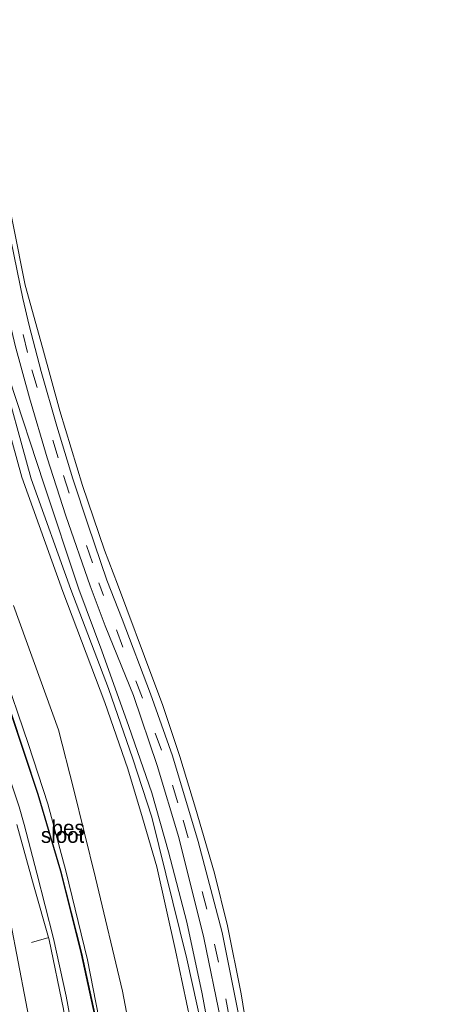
# Model space of a CAD drawing. Header units: millimetres. Extents: x 82463 to 85160, y 450000 to 452470.
# Tile 52 of 98: x 84056 to 84126, y 450564 to 450725. Entities that reach past the tile are written whole.
import ezdxf
from ezdxf.enums import TextEntityAlignment as Align

# ---------------------------------------------------------------- set-up
doc = ezdxf.new("R2010")
doc.units = ezdxf.units.MM
doc.linetypes.add('39strp', pattern=[12, 3, -9])
for name, color, linetype, lineweight in [('af-bs-rasterhekwerk', 8, 'hekwerk', 18), ('gw-bs-insteekwatergang', 93, 'Continuous', 18), ('gw-bs-kruinlijn', 93, 'Continuous', 18), ('gw-bs-teenlijn', 93, 'Continuous', 18), ('mk-bs-39streep 0.15', 8, '39strp', 18), ('og-b5-water', 153, 'Continuous', 18), ('og-bs-maaiveld', 253, 'Continuous', 18), ('og-bs-terreinafscheiding', 253, 'Continuous', 18), ('wb-b5-beschoeiing', 43, 'beschoeiing', 18), ('wh-bs-duiker', 8, 'duiker', 18), ('wh-bs-waterlijn', 133, 'Continuous', 18)]:
    doc.layers.add(name, color=color, linetype=linetype, lineweight=lineweight)
doc.styles.add('rtw_iso', font='iso-rtw.shx')
doc.linetypes.add('beschoeiing', pattern='A,20,-0.01,[6,RTW.shx,S=1,R=0,X=0,Y=0],-0.01', length=20.02)
doc.linetypes.add('duiker', pattern='A,0,-2,[15,RTW.shx,S=1,R=0,X=0,Y=0],-2', length=4)
doc.linetypes.add('hekwerk', pattern='A,7,-1.5,[1,RTW.shx,S=0.75,R=0,X=0,Y=0],-1.5', length=10)

# ---------------------------------------------------------------- blocks, each defined once
blk = doc.blocks.new('dtbattr-r')
at = {"style": 'rtw_iso'}
blk.add_attdef('TAG', text='', height=2.5, dxfattribs=at).set_placement((0, 0), align=Align.MIDDLE_CENTER)

msp = doc.modelspace()

# ---------------------------------------------------------------- linework, layer by layer
at = {"layer": 'af-bs-rasterhekwerk'}
for points in [[(84049.828, 450833.792, -0.058), (84047.653, 450812.686, -0.063), (84046.656, 450795.649, -0.077), (84046.151, 450778.283, -0.095), (84046.592, 450762.251, -0.095), (84047.169, 450747.472, -0.168), (84048.895, 450730.772, -0.204), (84050.872, 450714.819, -0.209), (84053.354, 450701.504, -0.209), (84053.504, 450700.704, -0.327), (84057.327, 450681.298, -0.386), (84060.147, 450671.147, -0.474), (84062.981, 450660.844, -0.227), (84066.661, 450648.639, -0.241), (84070.25, 450638.137, -0.292), (84072.385, 450632.619, -0.311), (84078.318, 450616.759, -0.1)], [(84078.318, 450616.759, -0.1), (84079.699, 450613.011, -0.08), (84082.506, 450604.505, -0.135), (84085.078, 450596.108, -0.202), (84088.181, 450585.521, -0.167), (84090.271, 450576.96, -0.187), (84092.544, 450565.877, -0.199), (84094.406, 450554.098, -0.021), (84096.039, 450541.595, -0.08), (84097.384, 450525.361, -0.124), (84097.791, 450506.891, -0.076), (84097.628, 450496.413, -0.14), (84096.955, 450483.411, -0.206), (84095.822, 450475.298, -0.153), (84095.301, 450471.071, -0.252)]]:
    msp.add_polyline3d(points, dxfattribs=at)
at = {"layer": 'gw-bs-insteekwatergang'}
for points in [[(84050.614, 450627.337, -3.707), (84053.473, 450619.391, -3.665), (84057.891, 450606.482, -3.793), (84061.04, 450596.833, -3.834), (84063.978, 450585.922, -3.854), (84067.526, 450571.394, -3.905), (84070.735, 450554.728, -3.9), (84073.621, 450533.042, -3.91), (84074.252, 450517.949, -3.812), (84074.477, 450503.176, -3.94), (84073.501, 450485.455, -3.938), (84071.309, 450470.772, -3.931)], [(84061.267, 450574.662, -3.847), (84058.693, 450583.59, -3.83), (84056.008, 450593.433, -3.794)], [(84065.945, 450470.706, -4.022), (84067.607, 450483.066, -3.919), (84068.507, 450494.094, -3.868), (84068.922, 450508.314, -3.873), (84068.629, 450521.679, -3.91), (84067.764, 450534.021, -3.753), (84066.772, 450543.472, -3.827), (84064.956, 450555.152, -3.877), (84063.61, 450563.387, -3.886), (84061.267, 450574.662, -3.847)]]:
    msp.add_polyline3d(points, dxfattribs=at)
at = {"layer": 'gw-bs-kruinlijn'}
for points in [[(84125.59, 451080.063, 0.207), (84116.242, 451058.999, 0.239), (84103.54, 451030.712, 0.185), (84093.655, 451006.525, 0.293), (84084.768, 450984.836, 0.148), (84076.173, 450960.316, 0.167), (84065.602, 450929.739, -0.019), (84053.76, 450890.589, 0.292), (84049.014, 450871.623, 0.41), (84042.836, 450838.486, 0.333), (84041.065, 450822.78, 0.346), (84039.967, 450804.453, 0.501), (84038.888, 450789.482, 0.369), (84038.758, 450772.769, 0.456), (84039.372, 450756.047, 0.396), (84040.442, 450739.733, 0.383), (84042.941, 450720.292, 0.419), (84045.301, 450704.32, 0.333), (84048.968, 450685.402, 0.337), (84053.119, 450668.521, 0.447), (84058.345, 450649.746, 0.324), (84064.762, 450631.704, 0.342)], [(84040.071, 450823.146, 0.205), (84038.368, 450802.471, 0.174), (84037.749, 450786.73, 0.164), (84037.511, 450769.857, 0.187), (84038.21, 450748.732, 0.183), (84040.365, 450729.055, 0.196), (84042.461, 450710.498, 0.164), (84046.097, 450692.236, 0.242), (84051.284, 450670.024, 0.233), (84056.816, 450650.006, 0.187), (84063.489, 450631.414, 0.124)], [(84086.807, 450470.966, 0.133), (84087.673, 450480.65, 0.294), (84089.104, 450499.014, 0.454), (84089.143, 450508.856, 0.336), (84088.828, 450518.191, 0.239), (84087.788, 450533.286, 0.345), (84086.058, 450549.547, 0.344), (84084.214, 450561.64, 0.316), (84081.819, 450572.901, 0.2), (84078.814, 450586.526, 0.224), (84076.466, 450594.524, 0.281), (84074.053, 450602.507, 0.263), (84070.305, 450613.323, 0.221), (84063.489, 450631.414, 0.124)], [(84064.762, 450631.704, 0.342), (84070.921, 450615.586, 0.353), (84074.871, 450604.145, 0.309), (84077.958, 450594.647, 0.247), (84083.686, 450571.584, 0.349), (84086.199, 450560.009, 0.339), (84087.552, 450549.671, 0.374), (84088.769, 450535.537, 0.389), (84089.864, 450520.828, 0.398), (84090.376, 450506.814, 0.399), (84090.166, 450494.909, 0.309), (84089.31, 450484.199, 0.35), (84088.052, 450470.981, 0.184)]]:
    msp.add_polyline3d(points, dxfattribs=at)
at = {"layer": 'gw-bs-teenlijn'}
for points in [[(84042.902, 450825.652, -0.299), (84041.383, 450809.908, -0.299), (84040.635, 450792.697, -0.327), (84040.108, 450777.772, -0.259), (84040.576, 450762.363, -0.259), (84041.525, 450747.718, -0.259), (84042.946, 450734.25, -0.259), (84044.242, 450719.364, -0.259), (84045.893, 450706.938, -0.259), (84048.288, 450695.839, -0.259), (84051.402, 450679.867, -0.259), (84054.777, 450665.974, -0.259), (84060.394, 450648.918, -0.259), (84066.082, 450631.787, -0.259)], [(84066.082, 450631.787, -0.259), (84069.814, 450621.74, -0.344), (84074.218, 450609.416, -0.303), (84077.948, 450598.588, -0.274), (84080.696, 450588.991, -0.396), (84083.672, 450577.553, -0.35), (84086.174, 450565.873, -0.311), (84088.416, 450553.865, -0.327), (84090.098, 450538.471, -0.354), (84091.257, 450525.213, -0.343), (84091.778, 450506.304, -0.265), (84090.901, 450488.353, -0.286), (84089.161, 450470.994, -0.319)], [(84075.784, 450470.828, -3.703), (84078.016, 450488.804, -3.56), (84079.187, 450511.456, -3.563), (84078.265, 450532.513, -3.607), (84076.282, 450550.089, -3.554), (84073.197, 450566.296, -3.625), (84068.826, 450584.773, -3.572), (84065.231, 450599.335, -3.541), (84062.77, 450608.84, -3.362), (84055.447, 450629.101, -3.261)], [(84061.435, 450470.65, -3.573), (84062.705, 450480.537, -3.457), (84063.845, 450494.933, -3.5), (84063.895, 450512.605, -3.384), (84063.146, 450527.673, -3.302), (84061.161, 450545.31, -3.313), (84058.692, 450558.044, -3.344), (84054.962, 450577.599, -3.443), (84049.873, 450596.198, -3.512), (84043.456, 450614.542, -3.63), (84039.582, 450624.731, -3.504)]]:
    msp.add_polyline3d(points, dxfattribs=at)
at = {"layer": 'mk-bs-39streep 0.15'}
for points in [[(84047.434, 450835.149, -0.095), (84045.473, 450817.559, -0.058), (84044.314, 450799.987, -0.058), (84043.696, 450784.98, -0.104), (84043.814, 450767.154, -0.081), (84044.611, 450749.555, -0.118), (84045.932, 450734.469, -0.063), (84048.209, 450717.028, -0.058), (84050.593, 450702.157, -0.058), (84054.177, 450684.91, -0.063), (84058.447, 450667.526, -0.067), (84063.569, 450650.281, -0.063), (84069.369, 450632.805, -0.225)], [(84092.771, 450471.039, -0.244), (84094.13, 450484.749, -0.128), (84094.701, 450493.801, -0.03), (84095.113, 450505.576, -0.168), (84095.069, 450517.666, -0.124), (84094.657, 450526.643, -0.155), (84093.775, 450538.42, -0.187), (84092.435, 450550.408, -0.141), (84090.577, 450562.123, -0.162), (84088.85, 450571.04, -0.16), (84086.911, 450579.65, -0.156), (84083.883, 450591.255, -0.216), (84082.234, 450596.966, -0.207), (84079.535, 450605.529, -0.297), (84076.444, 450614.038, -0.267), (84073.274, 450622.345, -0.24), (84070.126, 450630.734, -0.218), (84069.369, 450632.805, -0.225)]]:
    msp.add_polyline3d(points, dxfattribs=at)
at = {"layer": 'og-bs-maaiveld'}
msp.add_polyline3d([(84070.716, 450470.755, -4.418), (84072.243, 450482.514, -4.301), (84073.592, 450502.581, -4.292), (84073.562, 450517.669, -4.313), (84072.703, 450533.845, -4.308), (84070.786, 450550.265, -4.189), (84069.003, 450561.174, -4.251), (84066.591, 450572.409, -4.288), (84063.185, 450585.888, -4.352), (84059.49, 450598.364, -4.392), (84055.029, 450611.867, -4.334), (84049.808, 450627.02, -4.589)], dxfattribs=at)
at = {"layer": 'og-bs-terreinafscheiding'}
for points in [[(84049.398, 450836.095, -0.158), (84047.224, 450816.945, -0.104), (84045.942, 450799.72, -0.099), (84045.262, 450781.297, -0.099), (84045.515, 450764.228, -0.14), (84046.715, 450746.73, -0.186), (84048.148, 450730.038, -0.108), (84050.802, 450711.078, -0.122), (84053.627, 450695.575, -0.158), (84056.946, 450679.126, -0.086), (84057.985, 450674.718, -0.278), (84059.981, 450667.252, -0.269), (84062.492, 450658.302, -0.306), (84065.119, 450649.771, -0.32), (84067.595, 450642.219, -0.264), (84070.666, 450633.219, -0.143)], [(84044.708, 450825.744, -0.249), (84042.954, 450804.546, -0.218), (84042.056, 450788.657, -0.218), (84042.218, 450773.837, -0.218), (84042.615, 450760.137, -0.218), (84043.378, 450746.347, -0.218), (84044.571, 450732.124, -0.218), (84046.215, 450718.244, -0.218), (84048.323, 450704.575, -0.218), (84051.782, 450688.294, -0.218), (84055.719, 450671.478, -0.218), (84058.084, 450662.924, -0.311), (84060.907, 450653.165, -0.362), (84063.986, 450643.73, -0.371), (84067.933, 450632.346, -0.227)], [(84070.666, 450633.219, -0.143), (84073.166, 450626.875, -0.196), (84077.777, 450614.716, -0.175), (84081.344, 450604.65, -0.198), (84085.535, 450590.662, -0.194), (84089.411, 450575.846, -0.3), (84092.154, 450562.276, -0.324), (84094.442, 450546.641, -0.237), (84095.653, 450533.593, -0.175), (84096.52, 450518.2, -0.139), (84096.597, 450502.379, -0.127), (84095.942, 450486.793, -0.234), (84095.03, 450477.229, -0.171), (84094.304, 450471.058, -0.25)], [(84091.296, 450471.021, -0.283), (84092.515, 450481.684, -0.242), (84093.529, 450500.273, -0.176), (84093.668, 450518.18, -0.225), (84092.791, 450533.309, -0.279), (84090.892, 450550.264, -0.211), (84089.182, 450561.505, -0.154), (84086.421, 450574.974, -0.273), (84082.381, 450591.321, -0.199), (84078.856, 450603.034, -0.288), (84074.99, 450614.465, -0.268), (84070.402, 450625.791, -0.197), (84067.933, 450632.346, -0.227)]]:
    msp.add_polyline3d(points, dxfattribs=at)
at = {"layer": 'wh-bs-duiker'}
msp.add_polyline3d([(84061.203, 450575.065, -4.013), (84058.363, 450574.214, -3.738)], dxfattribs=at)
at = {"layer": 'wh-bs-waterlijn'}
for points in [[(84070.618, 450470.773, -4.65), (84072.143, 450482.524, -4.65), (84073.492, 450502.585, -4.65), (84073.462, 450517.667, -4.65), (84072.603, 450533.837, -4.65), (84070.686, 450550.251, -4.65), (84068.905, 450561.156, -4.65), (84066.493, 450572.387, -4.65), (84063.089, 450585.862, -4.65), (84059.394, 450598.334, -4.65), (84054.935, 450611.835, -4.65), (84049.714, 450626.988, -4.65)], [(84046.343, 450625.927, -4.65), (84049.015, 450617.796, -4.65), (84052.668, 450607.246, -4.65), (84056.349, 450596.297, -4.65), (84057.197, 450593.445, -4.65)], [(84057.197, 450593.445, -4.65), (84059.235, 450585.506, -4.65), (84061.968, 450574.861, -4.65)], [(84061.968, 450574.861, -4.65), (84064.003, 450565.485, -4.65), (84066.652, 450551.346, -4.65), (84068.732, 450532.983, -4.65), (84069.684, 450517.733, -4.65), (84069.755, 450502.01, -4.65), (84069.117, 450490.555, -4.65), (84067.649, 450477.21, -4.65), (84066.779, 450470.716, -4.65)]]:
    msp.add_polyline3d(points, dxfattribs=at)

# ---------------------------------------------------------------- block references
at = {"layer": 'og-b5-water'}
ref = msp.add_blockref('dtbattr-r', (84059.914062, 450589.703125, -4.65), dxfattribs=at)
ref.add_attrib('TAG', 'sloot', dxfattribs={"layer": '0', "height": 2.5, "style": 'rtw_iso'}).set_placement((84059.914062, 450589.703125, -4.65), align=Align.BOTTOM_LEFT)
at = {"layer": 'wb-b5-beschoeiing'}
ref = msp.add_blockref('dtbattr-r', (84061.65625, 450590.890625, -4.48512), dxfattribs=at)
ref.add_attrib('TAG', 'bes', dxfattribs={"layer": '0', "height": 2.5, "style": 'rtw_iso'}).set_placement((84061.65625, 450590.890625, -4.48512), align=Align.BOTTOM_LEFT)

doc.saveas('drawing.dxf')
